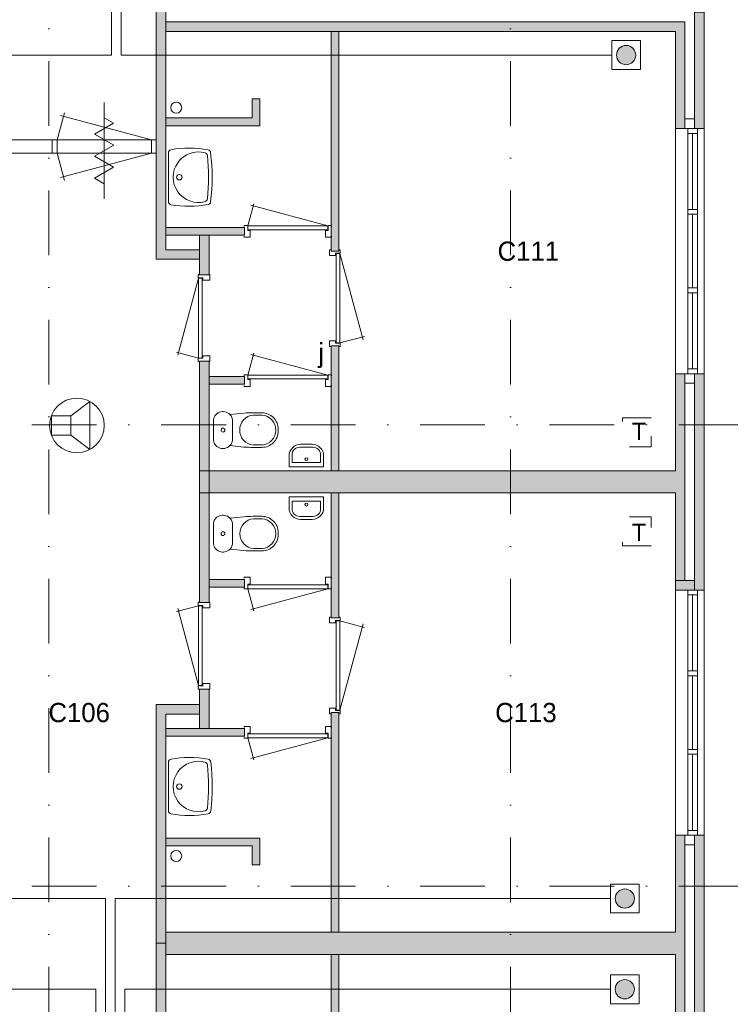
# Model space of a CAD drawing. Header units: millimetres. Extents: x 0 to 84100, y 0 to 59400.
# Tile 19 of 36: x 8405 to 15796, y 29722 to 39964. Entities that reach past the tile are written whole.
import ezdxf
from ezdxf.enums import TextEntityAlignment as Align
from ezdxf.xclip import XClip

# ---------------------------------------------------------------- set-up
doc = ezdxf.new("R2010")
doc.units = ezdxf.units.MM
doc.linetypes.add('DGN2', pattern=[672.8, 336.4, -336.4])
doc.linetypes.add('DGN4', pattern=[1345.6, 672.8, -336.4, 0, -336.4])
for name, color, linetype in [('12', 7, 'Continuous'), ('16', 7, 'Continuous'), ('17', 7, 'Continuous'), ('25', 7, 'Continuous'), ('29', 7, 'Continuous'), ('30', 7, 'Continuous'), ('31', 7, 'Continuous'), ('32', 7, 'Continuous'), ('33', 7, 'Continuous'), ('40', 7, 'Continuous'), ('48', 7, 'Continuous'), ('56', 7, 'Continuous'), ('61', 7, 'Continuous'), ('62', 7, 'Continuous'), ('TRAP', 7, 'Continuous')]:
    doc.layers.add(name, color=color, linetype=linetype)
doc.styles.add('dgn001', font='dgn001.shx')
doc.styles.add('dgn003', font='dgn003.shx')

# ---------------------------------------------------------------- blocks, each defined once
blk = doc.blocks.new('EAD046')
at = {"layer": '29'}
h = blk.add_hatch(color=3, dxfattribs=at)
edge = h.paths.add_edge_path()
edge.add_arc((0, 0), 100, 0, 360)
at = {"layer": '29', "color": 3, "linetype": 'Continuous', "lineweight": 0}
blk.add_circle((0, 0), 100, dxfattribs=at)
blk = doc.blocks.new('AnonymousCell93')
at = {"layer": '29', "color": 1, "linetype": 'Continuous', "lineweight": 0, "flags": 128}
blk.add_lwpolyline([(184, 240), (-116, 240), (-116, -60), (184, -60), (184, 240)], dxfattribs=at)
at = {"color": 1, "linetype": 'Continuous', "lineweight": 0}
blk.add_blockref('EAD046', (34, 90), dxfattribs=at)
blk = doc.blocks.new('EAD047')
at = {"layer": '29'}
h = blk.add_hatch(color=3, dxfattribs=at)
edge = h.paths.add_edge_path()
edge.add_arc((0, 0), 100, 0, 360)
at = {"layer": '29', "color": 3, "linetype": 'Continuous', "lineweight": 0}
blk.add_circle((0, 0), 100, dxfattribs=at)
blk = doc.blocks.new('AnonymousCell94')
at = {"layer": '29', "color": 1, "linetype": 'Continuous', "lineweight": 0, "flags": 128}
blk.add_lwpolyline([(184, -240), (-116, -240), (-116, 60), (184, 60), (184, -240)], dxfattribs=at)
at = {"color": 1, "linetype": 'Continuous', "lineweight": 0}
blk.add_blockref('EAD047', (34, -90), dxfattribs=at)
blk = doc.blocks.new('AnonymousCell95')
at = {"layer": 'TRAP', "color": 1, "linetype": 'DGN2', "lineweight": 0, "flags": 128}
blk.add_lwpolyline([(150, -139), (-150, -139), (-150, 161), (150, 161), (150, -139)], dxfattribs=at)
at = {"layer": 'TRAP', "color": 1, "linetype": 'DGN2', "lineweight": 0, "style": 'dgn001'}
blk.add_text('T', height=180, dxfattribs=at).set_placement((-52, -90))
blk = doc.blocks.new('AnonymousCell96')
at = {"layer": 'TRAP', "color": 1, "linetype": 'DGN2', "lineweight": 0, "flags": 128}
blk.add_lwpolyline([(150, 139), (-150, 139), (-150, -161), (150, -161), (150, 139)], dxfattribs=at)
at = {"layer": 'TRAP', "color": 1, "linetype": 'DGN2', "lineweight": 0, "style": 'dgn001'}
blk.add_text('T', height=180, dxfattribs=at).set_placement((-52, -90))
blk = doc.blocks.new('EAD048')
at = {"layer": '29'}
h = blk.add_hatch(color=3, dxfattribs=at)
edge = h.paths.add_edge_path()
edge.add_arc((0, 0), 100, 0, 360)
at = {"layer": '29', "color": 3, "linetype": 'Continuous', "lineweight": 0}
blk.add_circle((0, 0), 100, dxfattribs=at)
blk = doc.blocks.new('AnonymousCell97')
at = {"layer": '29', "color": 1, "linetype": 'Continuous', "lineweight": 0, "flags": 128}
blk.add_lwpolyline([(184, 240), (-116, 240), (-116, -60), (184, -60), (184, 240)], dxfattribs=at)
at = {"color": 1, "linetype": 'Continuous', "lineweight": 0}
blk.add_blockref('EAD048', (34, 90), dxfattribs=at)
blk = doc.blocks.new('WT0146')
at = {"layer": '40', "color": 7, "linetype": 'Continuous', "lineweight": 0}
blk.add_line((20, 253), (20, -253), dxfattribs=at)
at = {"layer": '40', "color": 7, "linetype": 'Continuous', "lineweight": 0, "flags": 128}
for points in [[(20, 253, -0.363957), (47, 286)], [(47, 286, -0.090801), (432, 284)], [(401, -254, -1.30637), (401, 254)], [(401, 254, -0.309671), (425, 226)], [(425, 226, -0.052773), (425, -226)], [(432, 284, -0.328769), (459, 256)], [(459, 256, -0.059915), (459, -256)], [(47, -286, -0.363957), (20, -253)], [(432, -284, -0.090801), (47, -286)], [(425, -226, -0.309671), (401, -254)], [(459, -256, -0.328769), (432, -284)]]:
    blk.add_lwpolyline(points, format="xyb", dxfattribs=at)
at = {"layer": '40', "color": 7, "linetype": 'Continuous', "lineweight": 0}
blk.add_circle((133, 0), 28.1, dxfattribs=at)
blk = doc.blocks.new('830R10139')
at = {"layer": '33', "color": 1, "linetype": 'Continuous', "lineweight": 0}
for p, q in [((38, 108), (99.32, 336.87)), ((868, 108), (66.28, 322.82))]:
    blk.add_line(p, q, dxfattribs=at)
at = {"layer": '33', "color": 92, "linetype": 'Continuous', "lineweight": 13, "true_color": 0x00e100, "flags": 128}
for points in [[(0, 100), (0, 111), (35, 111), (35, 61), (60, 61), (60, -11), (0, -11), (0, 0)], [(906, 100), (906, 111), (871, 111), (871, 61), (846, 61), (846, -11), (906, -11), (906, 0)]]:
    blk.add_lwpolyline(points, dxfattribs=at)
at = {"layer": '33', "color": 2, "linetype": 'Continuous', "lineweight": 13, "true_color": 0xf0f000, "flags": 128}
blk.add_lwpolyline([(868, 108), (38, 108), (38, 68), (868, 68), (868, 108)], dxfattribs=at)
blk = doc.blocks.new('830R10140')
at = {"layer": '33', "color": 1, "linetype": 'Continuous', "lineweight": 0}
for p, q in [((-108, 868), (-322.82, 66.28)), ((-108, 38), (-336.87, 99.32))]:
    blk.add_line(p, q, dxfattribs=at)
at = {"layer": '33', "color": 92, "linetype": 'Continuous', "lineweight": 13, "true_color": 0x00e100, "flags": 128}
for points in [[(-100, 906), (-111, 906), (-111, 871), (-61, 871), (-61, 846), (11, 846), (11, 906), (0, 906)], [(-100, 0), (-111, 0), (-111, 35), (-61, 35), (-61, 60), (11, 60), (11, 0), (0, 0)]]:
    blk.add_lwpolyline(points, dxfattribs=at)
at = {"layer": '33', "color": 2, "linetype": 'Continuous', "lineweight": 13, "true_color": 0xf0f000, "flags": 128}
blk.add_lwpolyline([(-108, 868), (-108, 38), (-68, 38), (-68, 868), (-108, 868)], dxfattribs=at)
blk = doc.blocks.new('830R10141')
at = {"layer": '33', "color": 1, "linetype": 'Continuous', "lineweight": 0}
for p, q in [((38, 108), (99.32, 336.87)), ((868, 108), (66.28, 322.82))]:
    blk.add_line(p, q, dxfattribs=at)
at = {"layer": '33', "color": 92, "linetype": 'Continuous', "lineweight": 13, "true_color": 0x00e100, "flags": 128}
for points in [[(0, 100), (0, 111), (35, 111), (35, 61), (60, 61), (60, -11), (0, -11), (0, 0)], [(906, 100), (906, 111), (871, 111), (871, 61), (846, 61), (846, -11), (906, -11), (906, 0)]]:
    blk.add_lwpolyline(points, dxfattribs=at)
at = {"layer": '33', "color": 2, "linetype": 'Continuous', "lineweight": 13, "true_color": 0xf0f000, "flags": 128}
blk.add_lwpolyline([(868, 108), (38, 108), (38, 68), (868, 68), (868, 108)], dxfattribs=at)
blk = doc.blocks.new('930L0947')
at = {"layer": '33', "color": 1, "linetype": 'Continuous', "lineweight": 0}
for p, q in [((98, -38), (338.7, -936.31)), ((98, -968), (353.44, -899.56))]:
    blk.add_line(p, q, dxfattribs=at)
at = {"layer": '33', "color": 92, "linetype": 'Continuous', "lineweight": 13, "true_color": 0x00e100, "flags": 128}
for points in [[(90, 0), (101, 0), (101, -35), (51, -35), (51, -60), (-11, -60), (-11, 0), (0, 0)], [(90, -1006), (101, -1006), (101, -971), (51, -971), (51, -946), (-11, -946), (-11, -1006), (0, -1006)]]:
    blk.add_lwpolyline(points, dxfattribs=at)
at = {"layer": '33', "color": 2, "linetype": 'Continuous', "lineweight": 13, "true_color": 0xf0f000, "flags": 128}
blk.add_lwpolyline([(98, -968), (98, -38), (58, -38), (58, -968), (98, -968)], dxfattribs=at)
blk = doc.blocks.new('CLOS0246')
at = {"layer": '40', "color": 7, "linetype": 'Continuous', "lineweight": 0}
for p, q in [((528, 155), (436, 155)), ((220, -92), (220, 92)), ((670, -1), (670, 1)), ((528, -155), (436, -155))]:
    blk.add_line(p, q, dxfattribs=at)
at = {"layer": '40', "color": 7, "linetype": 'Continuous', "lineweight": 0, "flags": 128}
for points in [[(338, -176), (192, -162), (192, -162, -0.674333), (20, -92), (20, -92), (20, 92), (20, 92, -0.674333), (192, 162), (192, 162), (338, 176), (338, 176, -0.023285), (431, 180), (431, 180), (525, 180), (525, 180, -0.414214), (695, 10), (695, 10), (695, -10), (695, -10, -0.414214), (525, -180), (525, -180), (431, -180), (431, -180, -0.023285), (338, -176)], [(437, -155, -0.917514), (437, 155)], [(528, 155, -0.917521), (528, -155)]]:
    blk.add_lwpolyline(points, format="xyb", dxfattribs=at)
at = {"layer": '40', "color": 7, "linetype": 'Continuous', "lineweight": 0}
blk.add_circle((120, 0), 20, dxfattribs=at)
for centre, start, end in [((120, 92), 0, 44.0273), ((120, -92), 315.9727, 0)]:
    blk.add_arc(centre, 100, start, end, dxfattribs=at)
blk = doc.blocks.new('FT0146')
at = {"layer": '40', "color": 7, "linetype": 'Continuous', "lineweight": 0}
for p, q in [((-180, -135), (-180, -20)), ((-180, -20), (180, -20)), ((-149, -65), (149, -65)), ((149, -65), (149, -144))]:
    blk.add_line(p, q, dxfattribs=at)
at = {"layer": '40', "color": 7, "linetype": 'Continuous', "lineweight": 0, "flags": 128}
for points in [[(-149, -144), (-149, -65)], [(180, -20), (180, -135)], [(69, -224), (-69, -224)], [(60, -255), (-60, -255)]]:
    blk.add_lwpolyline(points, dxfattribs=at)
for points in [[(-60, -255, -0.414214), (-180, -135)], [(-69, -224, -0.414214), (-149, -144)]]:
    blk.add_lwpolyline(points, format="xyb", dxfattribs=at)
at = {"layer": '40', "color": 7, "linetype": 'Continuous', "lineweight": 0}
blk.add_circle((1, -101), 15.1, dxfattribs=at)
for centre, radius in [((60, -135), 120), ((69, -144), 80)]:
    blk.add_arc(centre, radius, 270, 0, dxfattribs=at)
blk = doc.blocks.new('CLOS0247')
at = {"layer": '40', "color": 7, "linetype": 'Continuous', "lineweight": 0}
for p, q in [((528, 155), (436, 155)), ((220, 92), (220, -93)), ((670, 1), (670, -1)), ((528, -155), (436, -155))]:
    blk.add_line(p, q, dxfattribs=at)
at = {"layer": '40', "color": 7, "linetype": 'Continuous', "lineweight": 0, "flags": 128}
for points in [[(338, 176), (192, 162), (192, 162, 0.674333), (20, 92), (20, 92), (20, -93), (20, -93, 0.674333), (192, -162), (192, -162), (338, -176), (338, -176, 0.023285), (431, -180), (431, -180), (525, -180), (525, -180, 0.414214), (695, -10), (695, -10), (695, 10), (695, 10, 0.414214), (525, 180), (525, 180), (431, 180), (431, 180, 0.023285), (338, 176)], [(192, 162, -0.194504), (220, 92)], [(220, -93, -0.194504), (192, -162)]]:
    blk.add_lwpolyline(points, format="xyb", dxfattribs=at)
at = {"layer": '40', "color": 7, "linetype": 'Continuous', "lineweight": 0}
blk.add_circle((120, 0), 20, dxfattribs=at)
for centre, start, end in [((450, 0), 94.9264, 265.0736), ((514, 0), 274.9259, 85.0741)]:
    blk.add_arc(centre, 156, start, end, dxfattribs=at)
blk = doc.blocks.new('FT0147')
at = {"layer": '40', "color": 7, "linetype": 'Continuous', "lineweight": 0}
for p, q in [((-180, 135), (-180, 20)), ((149, 65), (149, 144)), ((-180, 20), (180, 20)), ((-149, 65), (149, 65))]:
    blk.add_line(p, q, dxfattribs=at)
at = {"layer": '40', "color": 7, "linetype": 'Continuous', "lineweight": 0, "flags": 128}
for points in [[(69, 224), (-69, 224)], [(60, 255), (-60, 255)], [(-149, 144), (-149, 65)], [(180, 20), (180, 135)]]:
    blk.add_lwpolyline(points, dxfattribs=at)
for points in [[(60, 255, -0.414214), (180, 135)], [(69, 224, -0.414214), (149, 144)]]:
    blk.add_lwpolyline(points, format="xyb", dxfattribs=at)
at = {"layer": '40', "color": 7, "linetype": 'Continuous', "lineweight": 0}
blk.add_circle((1, 101), 15.1, dxfattribs=at)
for centre, radius in [((-60, 135), 120), ((-69, 144), 80)]:
    blk.add_arc(centre, radius, 90, 180, dxfattribs=at)
blk = doc.blocks.new('830R10142')
at = {"layer": '33', "color": 1, "linetype": 'Continuous', "lineweight": 0}
for p, q in [((-108, -38), (-336.87, -99.32)), ((-108, -868), (-322.82, -66.28))]:
    blk.add_line(p, q, dxfattribs=at)
at = {"layer": '33', "color": 92, "linetype": 'Continuous', "lineweight": 13, "true_color": 0x00e100, "flags": 128}
for points in [[(-100, 0), (-111, 0), (-111, -35), (-61, -35), (-61, -60), (11, -60), (11, 0), (0, 0)], [(-100, -906), (-111, -906), (-111, -871), (-61, -871), (-61, -846), (11, -846), (11, -906), (0, -906)]]:
    blk.add_lwpolyline(points, dxfattribs=at)
at = {"layer": '33', "color": 2, "linetype": 'Continuous', "lineweight": 13, "true_color": 0xf0f000, "flags": 128}
blk.add_lwpolyline([(-108, -868), (-108, -38), (-68, -38), (-68, -868), (-108, -868)], dxfattribs=at)
blk = doc.blocks.new('830R10143')
at = {"layer": '33', "color": 1, "linetype": 'Continuous', "lineweight": 0}
for p, q in [((38, -108), (99.32, -336.87)), ((868, -108), (66.28, -322.82))]:
    blk.add_line(p, q, dxfattribs=at)
at = {"layer": '33', "color": 92, "linetype": 'Continuous', "lineweight": 13, "true_color": 0x00e100, "flags": 128}
for points in [[(0, -100), (0, -111), (35, -111), (35, -61), (60, -61), (60, 11), (0, 11), (0, 0)], [(906, -100), (906, -111), (871, -111), (871, -61), (846, -61), (846, 11), (906, 11), (906, 0)]]:
    blk.add_lwpolyline(points, dxfattribs=at)
at = {"layer": '33', "color": 2, "linetype": 'Continuous', "lineweight": 13, "true_color": 0xf0f000, "flags": 128}
blk.add_lwpolyline([(868, -108), (38, -108), (38, -68), (868, -68), (868, -108)], dxfattribs=at)
blk = doc.blocks.new('930L0948')
at = {"layer": '33', "color": 1, "linetype": 'Continuous', "lineweight": 0}
for p, q in [((98, 968), (353.44, 899.56)), ((98, 38), (338.7, 936.31))]:
    blk.add_line(p, q, dxfattribs=at)
at = {"layer": '33', "color": 92, "linetype": 'Continuous', "lineweight": 13, "true_color": 0x00e100, "flags": 128}
for points in [[(90, 1006), (101, 1006), (101, 971), (51, 971), (51, 946), (-11, 946), (-11, 1006), (0, 1006)], [(90, 0), (101, 0), (101, 35), (51, 35), (51, 60), (-11, 60), (-11, 0), (0, 0)]]:
    blk.add_lwpolyline(points, dxfattribs=at)
at = {"layer": '33', "color": 2, "linetype": 'Continuous', "lineweight": 13, "true_color": 0xf0f000, "flags": 128}
blk.add_lwpolyline([(98, 968), (98, 38), (58, 38), (58, 968), (98, 968)], dxfattribs=at)
blk = doc.blocks.new('WT0147')
at = {"layer": '40', "color": 7, "linetype": 'Continuous', "lineweight": 0}
blk.add_line((20, -253), (20, 253), dxfattribs=at)
blk.add_circle((133, 0), 28.1, dxfattribs=at)
for centre, radius, start, end in [((53, 253), 33, 100.0027, 180), ((236, -766), 1068, 79.4486, 100.2017), ((332, 0), 263, 74.8667, 285.1333), ((392, 222), 33, 6.0418, 74.8667), ((-1707, 0), 2144, 353.9582, 6.0418), ((426, 252), 33, 6.8575, 79.6545), ((-1669, 0), 2144, 353.1425, 6.8575), ((53, -253), 33, 180, 259.9973), ((236, 766), 1068, 259.7983, 280.5514), ((392, -222), 33, 285.1333, 353.9582), ((426, -252), 33, 280.3455, 353.1425)]:
    blk.add_arc(centre, radius, start, end, dxfattribs=at)
blk = doc.blocks.new('830R10144')
at = {"layer": '33', "color": 1, "linetype": 'Continuous', "lineweight": 0}
for p, q in [((38, -108), (99.32, -336.87)), ((868, -108), (66.28, -322.82))]:
    blk.add_line(p, q, dxfattribs=at)
at = {"layer": '33', "color": 92, "linetype": 'Continuous', "lineweight": 13, "true_color": 0x00e100, "flags": 128}
for points in [[(0, -100), (0, -111), (35, -111), (35, -61), (60, -61), (60, 11), (0, 11), (0, 0)], [(906, -100), (906, -111), (871, -111), (871, -61), (846, -61), (846, 11), (906, 11), (906, 0)]]:
    blk.add_lwpolyline(points, dxfattribs=at)
at = {"layer": '33', "color": 2, "linetype": 'Continuous', "lineweight": 13, "true_color": 0xf0f000, "flags": 128}
blk.add_lwpolyline([(868, -108), (38, -108), (38, -68), (868, -68), (868, -108)], dxfattribs=at)
blk = doc.blocks.new('79B103')
at = {"layer": '12', "color": 7, "linetype": 'Continuous', "lineweight": 0}
blk.add_line((0, 500.48), (0, -500.5), dxfattribs=at)
at = {"layer": '12', "color": 92, "linetype": 'Continuous', "lineweight": 0, "true_color": 0x00e100}
for p, q in [((97.62, 287.88), (0, 344.24)), ((-100.18, 173.68), (97.62, 287.88)), ((100.18, 58), (-100.18, 173.68)), ((-100.18, -57.68), (100.18, 58)), ((97.62, -171.88), (-100.18, -57.68)), ((-100.02, -285.98), (97.62, -171.88)), ((0, -343.72), (-100.02, -285.98))]:
    blk.add_line(p, q, dxfattribs=at)
blk = doc.blocks.new('50E03_329_B01 - Default')
at = {"layer": '62'}
for color, points in [(7, [(5364.76, 36214.49), (5464.76, 36214.49), (5464.76, 33714.49), (5814.76, 33714.49), (5814.76, 33614.49), (5364.76, 33614.49)]), (7, [(10964.76, 36184.49), (11064.76, 36184.49), (11064.76, 34974.49), (10964.76, 34974.49)]), (9, [(5464.76, 36084.49), (5464.76, 35988.95), (10764.76, 35984.49), (10764.76, 34974.49), (10864.76, 34974.49), (10864.76, 36084.49)]), (9, [(7184.76, 35984.49), (7184.76, 33699.49), (7264.76, 33699.49), (7264.76, 35984.49)]), (9, [(6364.76, 35284.49), (6444.76, 35284.49), (6444.76, 35004.49), (5464.76, 35004.49), (5464.76, 35084.49), (6364.76, 35084.49)]), (9, [(6284.76, 33944.49), (6284.76, 33864.49), (5464.76, 33864.49), (5464.76, 33944.49)]), (7, [(5914.76, 33864.49), (5914.76, 33454.49), (5814.76, 33454.49), (5814.76, 33864.49)]), (9, [(7184.76, 32714.49), (7184.76, 31414.49), (7264.76, 31414.49), (7264.76, 32714.49)]), (7, [(5914.76, 32554.49), (5914.76, 31184.49), (5814.76, 31184.49), (5814.76, 32554.49)]), (9, [(10864.76, 32424.49), (10764.76, 32424.49), (10764.76, 31414.49), (5914.76, 31414.49), (5914.76, 31184.49), (10764.76, 31184.49), (10764.76, 30274.49), (10864.76, 30274.49)]), (9, [(6284.76, 32394.49), (6284.76, 32314.49), (5914.76, 32314.49), (5914.76, 32394.49)]), (7, [(10964.76, 32424.49), (10964.76, 30174.49), (11064.76, 30174.49), (11064.76, 32424.49)]), (7, [(5914.76, 30044.49), (5914.76, 31414.49), (5814.76, 31414.49), (5814.76, 30044.49)]), (9, [(7184.76, 29884.49), (7184.76, 31184.49), (7264.76, 31184.49), (7264.76, 29884.49)]), (9, [(6284.76, 30204.49), (6284.76, 30284.49), (5914.76, 30284.49), (5914.76, 30204.49)]), (7, [(10764.76, 30174.49), (10764.76, 30274.49), (10964.76, 30274.49), (10964.76, 30174.49)]), (7, [(5914.76, 28734.49), (5914.76, 29144.49), (5814.76, 29144.49), (5814.76, 28734.49)]), (7, [(5364.76, 26499.49), (5464.76, 26499.49), (5464.76, 28884.49), (5814.76, 28884.49), (5814.76, 28984.49), (5364.76, 28984.49)]), (9, [(7184.76, 26614.49), (7184.76, 28899.49), (7264.76, 28899.49), (7264.76, 26614.49)]), (9, [(6284.76, 28654.49), (6284.76, 28734.49), (5464.76, 28734.49), (5464.76, 28654.49)]), (9, [(10864.76, 27624.49), (10764.76, 27624.49), (10764.76, 26614.49), (5464.76, 26614.49), (5464.76, 26384.49), (10764.76, 26384.49), (10764.76, 25374.49), (10864.76, 25374.49)]), (9, [(6364.76, 27314.49), (6444.76, 27314.49), (6444.76, 27594.49), (5464.76, 27594.49), (5464.76, 27514.49), (6364.76, 27514.49)]), (7, [(10964.76, 27624.49), (10964.76, 25374.49), (11064.76, 25374.49), (11064.76, 27624.49)]), (7, [(5364.76, 26499.49), (5464.76, 26499.49), (5464.76, 24114.49), (5814.76, 24114.49), (5814.76, 24014.49), (5364.76, 24014.49)]), (9, [(7184.76, 26384.49), (7184.76, 24099.49), (7264.76, 24099.49), (7264.76, 26384.49)])]:
    blk.add_hatch(color=color, dxfattribs=at).paths.add_polyline_path(points)
at = {"layer": '16', "color": 92, "linetype": 'Continuous', "lineweight": 0, "true_color": 0x00e100}
for p, q in [((11064.76, 34974.49), (11064.76, 36284.49)), ((10964.76, 35074.49), (10964.76, 36184.49)), ((10864.76, 35074.49), (10864.76, 36084.49)), ((10764.76, 34974.49), (10764.76, 35984.49)), ((10864.76, 35074.49), (10964.76, 35074.49)), ((10764.76, 34974.49), (11064.76, 34974.49))]:
    blk.add_line(p, q, dxfattribs=at)
at = {"layer": '16', "color": 92, "linetype": 'Continuous', "lineweight": 0, "true_color": 0x00e100, "flags": 128}
for points in [[(5364.76, 36214.49), (5364.76, 33614.49), (5814.76, 33614.49), (5814.76, 33714.49), (5464.76, 33714.49), (5464.76, 36214.49), (5364.76, 36214.49)], [(7184.76, 33699.49), (7184.76, 35984.49), (7264.76, 35984.49), (7264.76, 33699.49), (7184.76, 33699.49)], [(5464.76, 35084.49), (6364.76, 35084.49), (6364.76, 35284.49), (6444.76, 35284.49), (6444.76, 35004.49), (5464.76, 35004.49), (5464.76, 35084.49)], [(5464.76, 33944.49), (5464.76, 33864.49), (6284.76, 33864.49), (6284.76, 33944.49), (5464.76, 33944.49)], [(5814.76, 33864.49), (5814.76, 33454.49), (5914.76, 33454.49), (5914.76, 33864.49), (5814.76, 33864.49)], [(7184.76, 31414.49), (7184.76, 32714.49), (7264.76, 32714.49), (7264.76, 31414.49), (7184.76, 31414.49)], [(5814.76, 32554.49), (5814.76, 31184.49), (5914.76, 31184.49), (5914.76, 32554.49), (5814.76, 32554.49)], [(5914.76, 32394.49), (5914.76, 32314.49), (6284.76, 32314.49), (6284.76, 32394.49), (5914.76, 32394.49)], [(10764.76, 31184.49), (10764.76, 30174.49), (11064.76, 30174.49), (11064.76, 32424.49), (10764.76, 32424.49), (10764.76, 31414.49)], [(10864.76, 31314.49), (10864.76, 30274.49), (10964.76, 30274.49), (10964.76, 32324.49), (10864.76, 32324.49), (10864.76, 31314.49)], [(5814.76, 30044.49), (5814.76, 31414.49), (5914.76, 31414.49), (5914.76, 30044.49), (5814.76, 30044.49)], [(7184.76, 31184.49), (7184.76, 29884.49), (7264.76, 29884.49), (7264.76, 31184.49), (7184.76, 31184.49)], [(5914.76, 30204.49), (5914.76, 30284.49), (6284.76, 30284.49), (6284.76, 30204.49), (5914.76, 30204.49)], [(5814.76, 28734.49), (5814.76, 29144.49), (5914.76, 29144.49), (5914.76, 28734.49), (5814.76, 28734.49)], [(5364.76, 26499.49), (5364.76, 28984.49), (5814.76, 28984.49), (5814.76, 28884.49), (5464.76, 28884.49), (5464.76, 26499.49), (5364.76, 26499.49)], [(7184.76, 28899.49), (7184.76, 26614.49), (7264.76, 26614.49), (7264.76, 28899.49), (7184.76, 28899.49)], [(5464.76, 28654.49), (5464.76, 28734.49), (6284.76, 28734.49), (6284.76, 28654.49), (5464.76, 28654.49)], [(5464.76, 27514.49), (6364.76, 27514.49), (6364.76, 27314.49), (6444.76, 27314.49), (6444.76, 27594.49), (5464.76, 27594.49), (5464.76, 27514.49)], [(10764.76, 26384.49), (10764.76, 25374.49), (11064.76, 25374.49), (11064.76, 27624.49), (10764.76, 27624.49), (10764.76, 26614.49)], [(10864.76, 26514.49), (10864.76, 25474.49), (10964.76, 25474.49), (10964.76, 27524.49), (10864.76, 27524.49), (10864.76, 26514.49)], [(5364.76, 26499.49), (5364.76, 24014.49), (5814.76, 24014.49), (5814.76, 24114.49), (5464.76, 24114.49), (5464.76, 26499.49), (5364.76, 26499.49)], [(7184.76, 24099.49), (7184.76, 26384.49), (7264.76, 26384.49), (7264.76, 24099.49), (7184.76, 24099.49)]]:
    blk.add_lwpolyline(points, dxfattribs=at)
at = {"layer": '17', "color": 92, "linetype": 'Continuous', "lineweight": 0, "true_color": 0x00e100}
for p, q in [((10764.76, 31414.49), (5914.76, 31414.49)), ((10764.76, 31184.49), (5914.76, 31184.49)), ((10764.76, 26614.49), (5464.76, 26614.49)), ((10764.76, 26384.49), (5464.76, 26384.49))]:
    blk.add_line(p, q, dxfattribs=at)
at = {"layer": '17', "color": 92, "linetype": 'Continuous', "lineweight": 0, "true_color": 0x00e100, "flags": 128}
blk.add_lwpolyline([(10764.76, 35984.49), (5464.76, 35984.49), (5464.76, 36084.49), (10864.76, 36084.49)], dxfattribs=at)
at = {"layer": '30', "color": 3, "linetype": 'Continuous', "lineweight": 0}
for p, q in [((10764.76, 34974.49), (10764.76, 32424.49)), ((11064.76, 34974.49), (11064.76, 32424.49)), ((10864.76, 30274.49), (10964.76, 30274.49)), ((10764.76, 30174.49), (10764.76, 27624.49)), ((11064.76, 30174.49), (11064.76, 27624.49))]:
    blk.add_line(p, q, dxfattribs=at)
at = {"layer": '31', "color": 3, "linetype": 'Continuous', "lineweight": 0}
for p, q in [((3764.76, 34856.99), (5364.76, 34856.99)), ((3764.76, 34716.99), (5364.76, 34716.99))]:
    blk.add_line(p, q, dxfattribs=at)
at = {"layer": '32', "color": 3, "linetype": 'Continuous', "lineweight": 0}
for p, q in [((10894.76, 32474.49), (10894.76, 34924.49)), ((10894.76, 34924.49), (10994.76, 34924.49)), ((10944.76, 34924.49), (10944.76, 34132.82)), ((10994.76, 34924.49), (10994.76, 32424.49)), ((10944.76, 34082.82), (10944.76, 33316.15)), ((10944.76, 33266.15), (10944.76, 32474.49)), ((10894.76, 27674.49), (10894.76, 30124.49)), ((10894.76, 30124.49), (10994.76, 30124.49)), ((10944.76, 30124.49), (10944.76, 29332.82)), ((10994.76, 30124.49), (10994.76, 27624.49)), ((10944.76, 29282.82), (10944.76, 28516.15)), ((10944.76, 28466.15), (10944.76, 27674.49))]:
    blk.add_line(p, q, dxfattribs=at)
at = {"layer": '32', "color": 3, "linetype": 'Continuous', "lineweight": 0, "flags": 128}
for points in [[(10994.76, 34974.49), (10994.76, 34924.49), (10894.76, 34924.49), (10894.76, 34974.49), (10994.76, 34974.49)], [(4284.76, 34855.99), (4334.76, 34855.99), (4334.76, 34716.99), (4284.76, 34716.99), (4284.76, 34855.99)], [(5314.76, 34855.99), (5364.76, 34855.99), (5364.76, 34716.99), (5314.76, 34716.99), (5314.76, 34855.99)], [(10994.76, 34132.82), (10994.76, 34082.82), (10894.76, 34082.82), (10894.76, 34132.82), (10994.76, 34132.82)], [(10994.76, 33316.15), (10994.76, 33266.15), (10894.76, 33266.15), (10894.76, 33316.15), (10994.76, 33316.15)], [(10994.76, 32474.49), (10994.76, 32424.49), (10894.76, 32424.49), (10894.76, 32474.49), (10994.76, 32474.49)], [(10994.76, 30174.49), (10994.76, 30124.49), (10894.76, 30124.49), (10894.76, 30174.49), (10994.76, 30174.49)], [(10994.76, 29332.82), (10994.76, 29282.82), (10894.76, 29282.82), (10894.76, 29332.82), (10994.76, 29332.82)], [(10994.76, 28516.15), (10994.76, 28466.15), (10894.76, 28466.15), (10894.76, 28516.15), (10994.76, 28516.15)], [(10994.76, 27674.49), (10994.76, 27624.49), (10894.76, 27624.49), (10894.76, 27674.49), (10994.76, 27674.49)]]:
    blk.add_lwpolyline(points, dxfattribs=at)
at = {"layer": '33', "color": 1, "linetype": 'Continuous', "lineweight": 0}
for p, q in [((4334.76, 34855.99), (4410.68, 35139.32)), ((5314.76, 34855.99), (4370.82, 35108.92)), ((4334.76, 34716.99), (4410.68, 34433.66)), ((5314.76, 34716.99), (4370.82, 34464.06))]:
    blk.add_line(p, q, dxfattribs=at)
at = {"layer": '40', "color": 3, "linetype": 'Continuous', "lineweight": 0}
for centre in [(5573.36, 35191.25), (5573.36, 27407.73)]:
    blk.add_circle(centre, 57.46, dxfattribs=at)
at = {"layer": '56', "color": 3, "linetype": 'DGN4', "lineweight": 0}
for p, q in [((4249.76, 55989.76), (4249.76, 547.85)), ((9049.76, 55989.76), (9049.76, 547.85)), ((52180.43, 31892.77), (-3616.95, 31892.77)), ((52180.43, 27092.77), (-3616.95, 27092.77))]:
    blk.add_line(p, q, dxfattribs=at)
at = {"layer": '62', "color": 7, "linetype": 'Continuous', "lineweight": 0, "flags": 128}
for points in [[(5364.76, 36214.49), (5464.76, 36214.49), (5464.76, 33714.49), (5814.76, 33714.49), (5814.76, 33614.49), (5364.76, 33614.49), (5364.76, 36214.49)], [(10964.76, 36184.49), (11064.76, 36184.49), (11064.76, 34974.49), (10964.76, 34974.49), (10964.76, 36184.49)], [(5914.76, 33864.49), (5914.76, 33454.49), (5814.76, 33454.49), (5814.76, 33864.49), (5914.76, 33864.49)], [(5914.76, 32554.49), (5914.76, 31184.49), (5814.76, 31184.49), (5814.76, 32554.49), (5914.76, 32554.49)], [(10964.76, 32424.49), (10964.76, 30174.49), (11064.76, 30174.49), (11064.76, 32424.49), (10964.76, 32424.49)], [(5914.76, 30044.49), (5914.76, 31414.49), (5814.76, 31414.49), (5814.76, 30044.49), (5914.76, 30044.49)], [(10764.76, 30174.49), (10764.76, 30274.49), (10964.76, 30274.49), (10964.76, 30174.49), (10764.76, 30174.49)], [(5914.76, 28734.49), (5914.76, 29144.49), (5814.76, 29144.49), (5814.76, 28734.49), (5914.76, 28734.49)], [(5364.76, 26499.49), (5464.76, 26499.49), (5464.76, 28884.49), (5814.76, 28884.49), (5814.76, 28984.49), (5364.76, 28984.49), (5364.76, 26499.49)], [(10964.76, 27624.49), (10964.76, 25374.49), (11064.76, 25374.49), (11064.76, 27624.49), (10964.76, 27624.49)], [(5364.76, 26499.49), (5464.76, 26499.49), (5464.76, 24114.49), (5814.76, 24114.49), (5814.76, 24014.49), (5364.76, 24014.49), (5364.76, 26499.49)]]:
    blk.add_lwpolyline(points, dxfattribs=at)
at = {"layer": '62', "color": 9, "linetype": 'Continuous', "lineweight": 0, "flags": 128}
for points in [[(5464.76, 36084.49), (5464.76, 35988.95), (10764.76, 35984.49), (10764.76, 34974.49), (10864.76, 34974.49), (10864.76, 36084.49), (5464.76, 36084.49)], [(7184.76, 35984.49), (7184.76, 33699.49), (7264.76, 33699.49), (7264.76, 35984.49), (7184.76, 35984.49)], [(6364.76, 35284.49), (6444.76, 35284.49), (6444.76, 35004.49), (5464.76, 35004.49), (5464.76, 35084.49), (6364.76, 35084.49), (6364.76, 35284.49)], [(6284.76, 33944.49), (6284.76, 33864.49), (5464.76, 33864.49), (5464.76, 33944.49), (6284.76, 33944.49)], [(7184.76, 32714.49), (7184.76, 31414.49), (7264.76, 31414.49), (7264.76, 32714.49), (7184.76, 32714.49)], [(10864.76, 32424.49), (10764.76, 32424.49), (10764.76, 31414.49), (5914.76, 31414.49), (5914.76, 31184.49), (10764.76, 31184.49), (10764.76, 30274.49), (10864.76, 30274.49), (10864.76, 32424.49)], [(6284.76, 32394.49), (6284.76, 32314.49), (5914.76, 32314.49), (5914.76, 32394.49), (6284.76, 32394.49)], [(7184.76, 29884.49), (7184.76, 31184.49), (7264.76, 31184.49), (7264.76, 29884.49), (7184.76, 29884.49)], [(6284.76, 30204.49), (6284.76, 30284.49), (5914.76, 30284.49), (5914.76, 30204.49), (6284.76, 30204.49)], [(7184.76, 26614.49), (7184.76, 28899.49), (7264.76, 28899.49), (7264.76, 26614.49), (7184.76, 26614.49)], [(6284.76, 28654.49), (6284.76, 28734.49), (5464.76, 28734.49), (5464.76, 28654.49), (6284.76, 28654.49)], [(10864.76, 27624.49), (10764.76, 27624.49), (10764.76, 26614.49), (5464.76, 26614.49), (5464.76, 26384.49), (10764.76, 26384.49), (10764.76, 25374.49), (10864.76, 25374.49), (10864.76, 27624.49)], [(6364.76, 27314.49), (6444.76, 27314.49), (6444.76, 27594.49), (5464.76, 27594.49), (5464.76, 27514.49), (6364.76, 27514.49), (6364.76, 27314.49)], [(7184.76, 26384.49), (7184.76, 24099.49), (7264.76, 24099.49), (7264.76, 26384.49), (7184.76, 26384.49)]]:
    blk.add_lwpolyline(points, dxfattribs=at)
at = {"color": 7, "linetype": 'Continuous', "lineweight": 0}
for name, p in [('79B103', (4824.56, 34743.44)), ('WT0146', (5472.62, 34468.63)), ('830R10139', (6281.68, 33854.31)), ('930L0947', (7178.79, 33712.72)), ('830R10140', (5912.86, 32549.78)), ('830R10141', (6281.67, 32302.89)), ('CLOS0247', (5939.66, 31838)), ('FT0147', (6926.8, 31434.92)), ('FT0146', (6926.8, 31164.06)), ('CLOS0246', (5939.66, 30760.98)), ('830R10143', (6281.67, 30296.09)), ('830R10142', (5912.86, 30049.2)), ('930L0948', (7178.79, 28886.26)), ('830R10144', (6281.68, 28744.67)), ('WT0147', (5472.62, 28130.35))]:
    blk.add_blockref(name, p, dxfattribs=at)
at = {"layer": '48', "color": 7, "linetype": 'Continuous', "lineweight": 0, "style": 'dgn003'}
for s, p in [('C111', (9235.65, 33699.15)), ('C106', (4564.31, 28899.81)), ('C113', (9210.65, 28899.81))]:
    blk.add_text(s, height=200, dxfattribs=at).set_placement(p, align=Align.MIDDLE_CENTER)
at = {"layer": '61', "color": 7, "linetype": 'Continuous', "lineweight": 0, "style": 'dgn003'}
blk.add_text('j', height=200, dxfattribs=at).set_placement((7081.85, 32643.18), align=Align.MIDDLE_CENTER)
blk = doc.blocks.new('EU510')
at = {"layer": '25', "color": 3, "linetype": 'Continuous', "lineweight": 0}
for p, q in [((200, 100), (400, 250)), ((400, 250), (400, -250)), ((200, -100), (400, -250))]:
    blk.add_line(p, q, dxfattribs=at)
at = {"layer": '25', "color": 3, "linetype": 'Continuous', "lineweight": 0, "flags": 128}
blk.add_lwpolyline([(0, -100), (200, -100), (200, 100), (0, 100), (0, -100)], dxfattribs=at)
at = {"layer": '25', "color": 3, "linetype": 'Continuous', "lineweight": 0}
blk.add_circle((265, 0), 284, dxfattribs=at)

msp = doc.modelspace()

# ---------------------------------------------------------------- linework, layer by layer
at = {"layer": '29', "color": 1, "linetype": 'Continuous', "lineweight": 0, "flags": 128}
for points in [[(14562.15, 39596.19), (9459, 39596.19), (9459, 42129), (8536, 42129)], [(3486, 39596.19), (9359, 39596.19), (9359, 42029), (8536, 42029)], [(3475.02, 30821.84), (9298.02, 30822.13), (9297.32, 23041.84), (8574.32, 23041.84)], [(14549.05, 30822.13), (9398.02, 30822.13), (9397.32, 22941.84), (8574.32, 22941.84)], [(3474.32, 29878.4), (9197.32, 29878.69), (9197.32, 23141.84), (8574.32, 23141.84)], [(14548.35, 29878.69), (9497.32, 29878.69), (9497.32, 22841.84), (8574.32, 22841.84)]]:
    msp.add_lwpolyline(points, dxfattribs=at)

# ---------------------------------------------------------------- block references
ref = msp.add_blockref('50E03_329_B01 - Default', (4459.56, 3857.35))
XClip(ref).set_block_clipping_path([(-3195.19, 3614.84), (51845.11, 51823.2)])
at = {"color": 1, "linetype": 'Continuous', "lineweight": 0}
for name, p in [('AnonymousCell97', (14678.15, 39506.19)), ('EU510', (8735.53, 35743.38)), ('AnonymousCell96', (14824.32, 35682.84)), ('AnonymousCell95', (14824.32, 34630.84)), ('AnonymousCell94', (14665.05, 30912.13)), ('AnonymousCell93', (14664.35, 29788.69))]:
    msp.add_blockref(name, p, dxfattribs=at)

doc.saveas('drawing.dxf')
